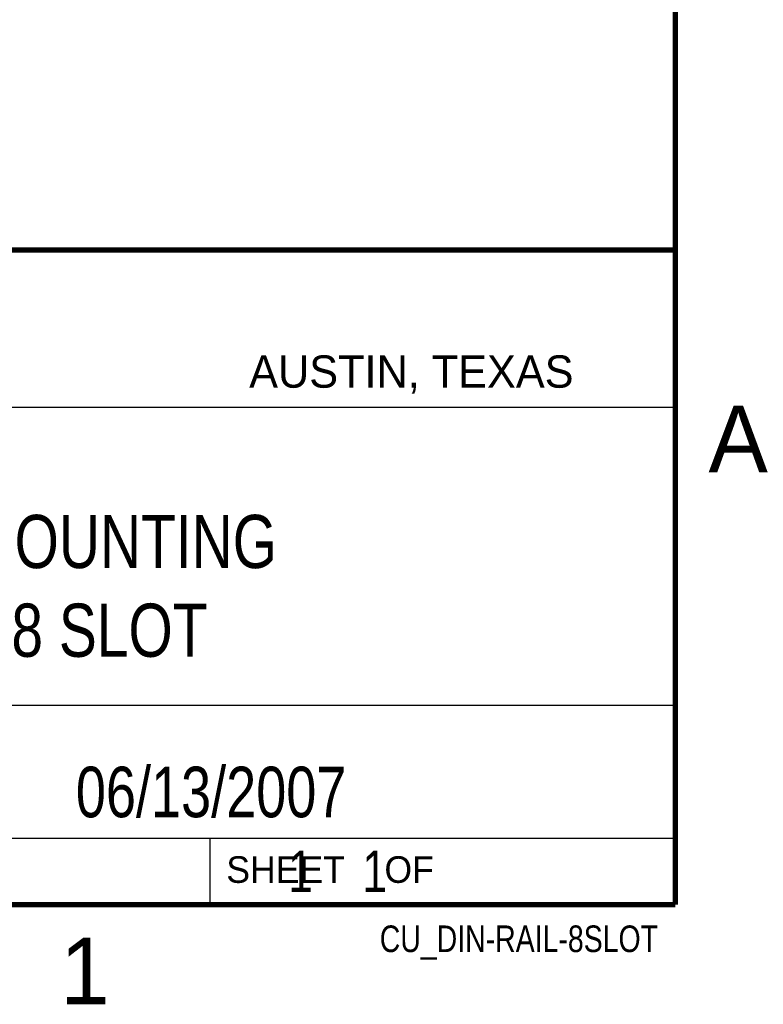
# Model space of a CAD drawing. Header units: inches. Extents: x 0 to 22, y 0 to 17.
# Tile 7 of 8: x 19 to 21.8, y 0.1 to 3.8. Entities that reach past the tile are written whole.
import ezdxf
from ezdxf.enums import TextEntityAlignment as Align

# ---------------------------------------------------------------- set-up
doc = ezdxf.new("R2010")
doc.units = ezdxf.units.IN
doc.header["$LTSCALE"] = 1.21
doc.header["$MEASUREMENT"] = 0
doc.layers.get('0').update_dxf_attribs({"linetype": 'CONTINUOUS'})
doc.styles.get("Standard").update_dxf_attribs({"font": 'txt', "width": 0.8})

msp = doc.modelspace()

# ---------------------------------------------------------------- linework, layer by layer
at = {"color": 2, "linetype": 'CONTINUOUS'}
for p, q in [((16.3737, 2.9596), (21.5037, 2.9596)), ((16.375, 2.96), (21.5, 2.96)), ((21.5037, 2.9596), (21.5037, 1.2496)), ((16.7288, 2.37), (21.5, 2.37)), ((16.3737, 1.2496), (21.5037, 1.2496)), ((18.01, 1.25), (21.5, 1.25)), ((21.5, 1.25), (21.5, 0.75)), ((16.375, 0.75), (21.5, 0.75)), ((18.01, 0.75), (21.5, 0.75)), ((19.75, 0.75), (21.5, 0.75)), ((19.75, 0.75), (19.75, 0.5)), ((21.5, 0.75), (21.5, 0.5)), ((19.75, 0.5), (21.5, 0.5)), ((20.4977, 0.4994), (21.4977, 0.4994)), ((20.4977, 0.4994), (20.4977, 0.4989)), ((20.4977, 0.4989), (21.4977, 0.4989)), ((21.4977, 0.4994), (21.4977, 0.4989))]:
    msp.add_line(p, q, dxfattribs=at)
at = {"color": 7, "linetype": 'CONTINUOUS', "const_width": 0.02}
for points in [[(21.5, 0.5), (21.5, 16.5)], [(13.6, 2.9595), (21.5, 2.96)], [(0.5, 0.5), (21.5, 0.5)]]:
    msp.add_lwpolyline(points, dxfattribs=at)

# ---------------------------------------------------------------- texts
at = {"color": 2, "linetype": 'CONTINUOUS'}
for s, height, p in [('AUSTIN, TEXAS', 0.121576, (19.898, 2.4426)), ('A', 0.25, (21.625, 2.125)), ('SHEET    OF', 0.1, (19.8121, 0.5815)), ('1', 0.25, (19.1875, 0.125))]:
    msp.add_text(s, height=height, dxfattribs=at).set_placement(p)
at = {"color": 2, "linetype": 'CONTINUOUS', "width": 0.8}
msp.add_text('CU_DIN-RAIL-8SLOT', height=0.1, dxfattribs=at).set_placement((21.4352, 0.3213), align=Align.RIGHT)
at = {"color": 7, "linetype": 'CONTINUOUS'}
for s, insert, char_height, width, attachment_point in [('DIN RAIL MOUNTING\\PPLATE - 8 SLOT', (18.9387, 1.9646), 0.2, 2.72, 2), ('06/13/2007 ', (19.755, 1.0181), 0.19, 1.672, 2), ('     1    1', (19.8125, 0.7031), 0.15625, 1.375, 1)]:
    msp.add_mtext(s, dxfattribs=dict(at, insert=insert, char_height=char_height, width=width, attachment_point=attachment_point))

doc.saveas('drawing.dxf')
